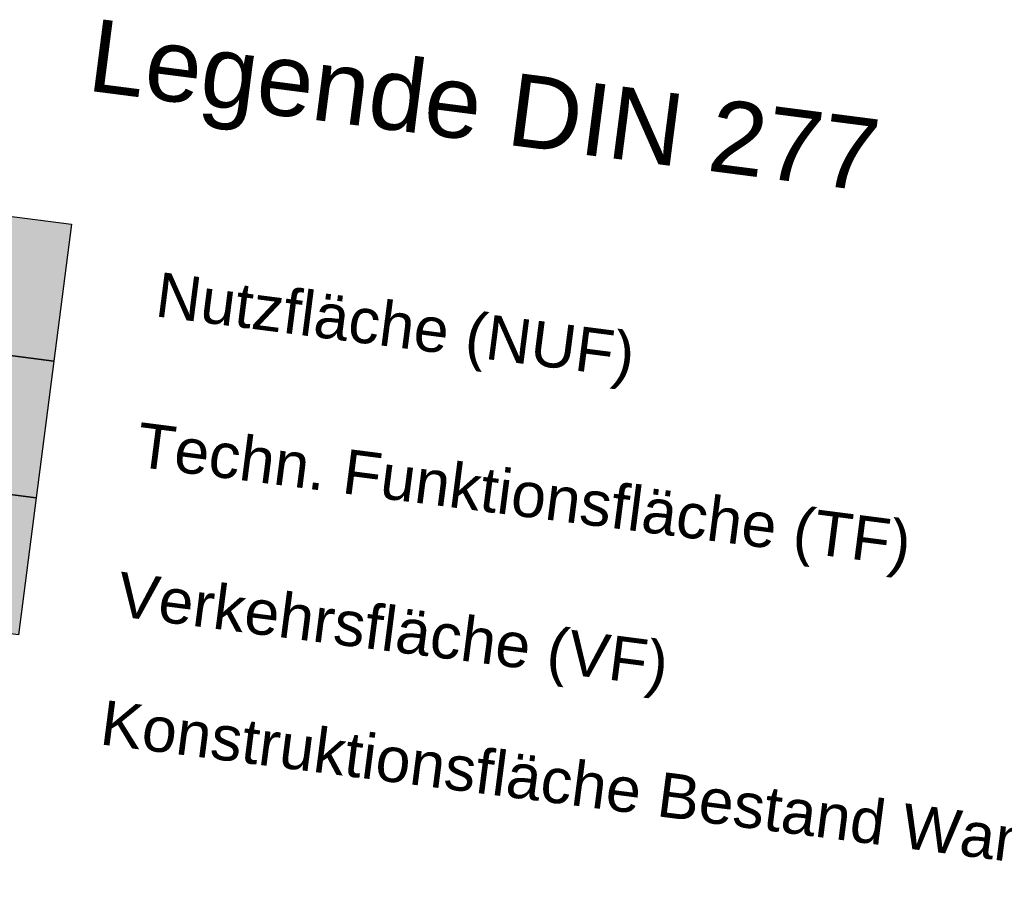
# Model space of a CAD drawing. Header units: metres. Extents: x 344109.8 to 344204.8, y 5709458.9 to 5709547.2.
# Tile 10 of 38: x 344155.3 to 344172.9, y 5709460.4 to 5709476.1. Entities that reach past the tile are written whole.
import ezdxf

# ---------------------------------------------------------------- set-up
doc = ezdxf.new("R2010")
doc.units = ezdxf.units.M
doc.layers.add('Legende', color=7, linetype='Continuous')
doc.styles.get("Standard").update_dxf_attribs({"font": 'arial.ttf'})

msp = doc.modelspace()

# ---------------------------------------------------------------- hatches: boundary and pattern name
at = {"layer": 'Legende'}
h = msp.add_hatch(color=134, dxfattribs=at)
h.dxf.hatch_style = 1
h.paths.add_polyline_path([(344156.213, 5709472.462), (344152.819, 5709472.9), (344152.502, 5709470.446), (344155.896, 5709470.008)])
h = msp.add_hatch(color=4, dxfattribs=at)
h.dxf.hatch_style = 1
h.paths.add_polyline_path([(344155.896, 5709470.008), (344152.502, 5709470.446), (344152.185, 5709467.992), (344155.579, 5709467.554)])
h = msp.add_hatch(color=254, dxfattribs=at)
h.dxf.hatch_style = 1
h.paths.add_polyline_path([(344155.579, 5709467.554), (344152.185, 5709467.992), (344151.868, 5709465.539), (344155.263, 5709465.1)])

# ---------------------------------------------------------------- linework, layer by layer
for points in [[(344152.819, 5709472.9), (344156.213, 5709472.462), (344155.896, 5709470.008), (344152.502, 5709470.446)], [(344152.502, 5709470.446), (344155.896, 5709470.008), (344155.579, 5709467.554), (344152.185, 5709467.992)], [(344152.185, 5709467.992), (344155.579, 5709467.554), (344155.263, 5709465.1), (344151.868, 5709465.539)]]:
    msp.add_lwpolyline(points, close=True, dxfattribs=at)

# ---------------------------------------------------------------- texts
for s, height, p in [('Legende DIN 277', 1.3, (344156.467, 5709474.859)), ('Nutzfläche (NUF)', 0.8, (344157.688, 5709470.813)), ('Techn. Funktionsfläche (TF)', 0.8, (344157.341, 5709468.12)), ('Verkehrsfläche (VF)', 0.8, (344156.995, 5709465.441)), ('Konstruktionsfläche Bestand Wand (KF)', 0.8, (344156.698, 5709463.143))]:
    msp.add_text(s, height=height, rotation=352.6454, dxfattribs=at).set_placement(p)

doc.saveas('drawing.dxf')
